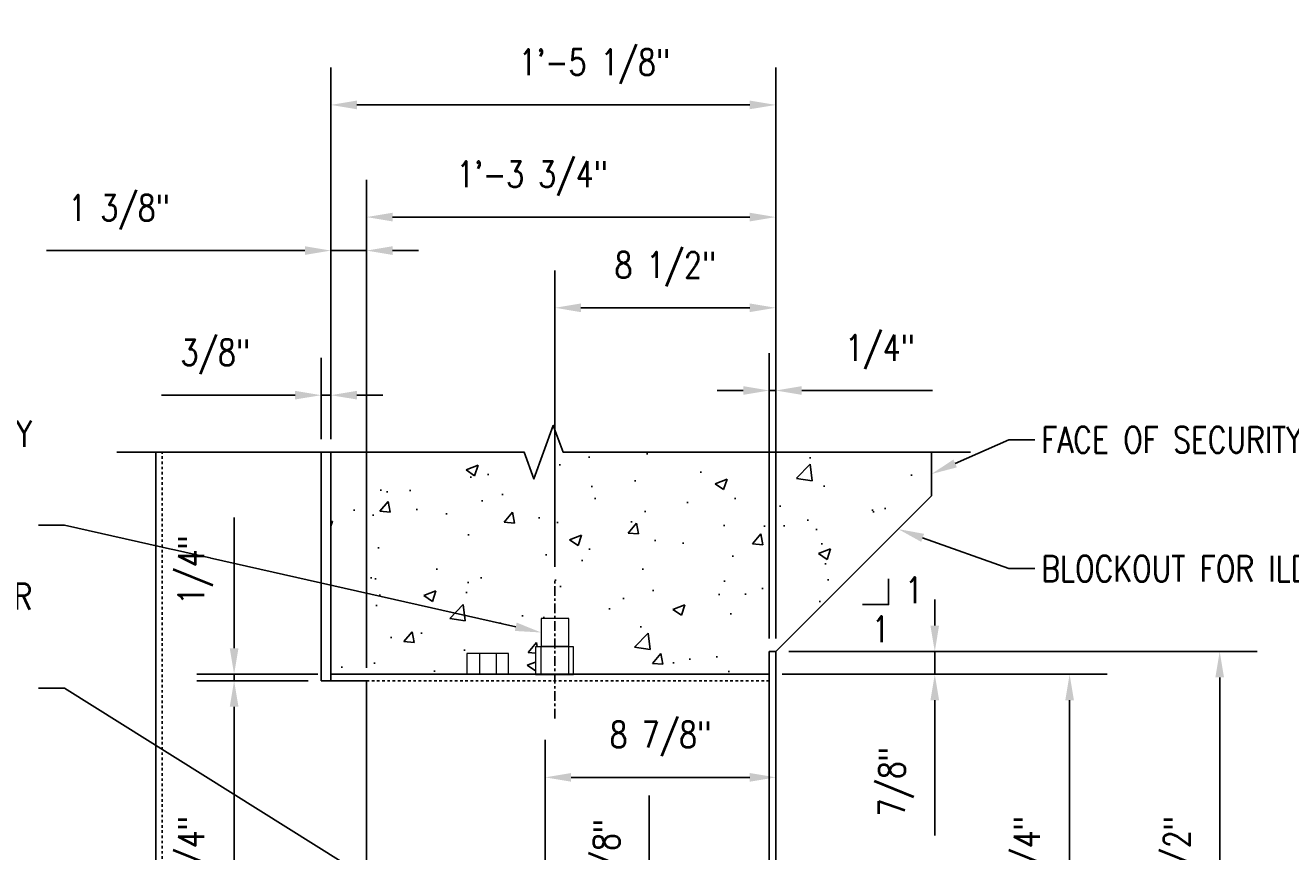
# Model space of a CAD drawing. Header units: inches. Extents: x -969 to 2573, y -473 to 654.
# Tile 7 of 33: x 161 to 209, y 64 to 96. Entities that reach past the tile are written whole.
import ezdxf
from ezdxf import colors
from ezdxf.entities.mleader import LeaderData, LeaderLine
from ezdxf.math import Vec2, Vec3

# ---------------------------------------------------------------- set-up
doc = ezdxf.new("R2010")
doc.units = ezdxf.units.IN
doc.header["$LTSCALE"] = 0.5
doc.header["$MEASUREMENT"] = 0
doc.linetypes.add('CENTER2', pattern=[1.125, 0.75, -0.125, 0.125, -0.125])
doc.linetypes.add('HIDDEN2', pattern=[0.1875, 0.125, -0.0625])
doc.layers.get('DEFPOINTS').update_dxf_attribs({"color": 140})
for name, color, linetype in [('S-ANNO-DIMS', 1, 'Continuous'), ('S-ANNO-SYMB', 2, 'Continuous'), ('S-ANNO-TEXT', 2, 'Continuous'), ('S-DETL-CNTR', 1, 'CENTER2'), ('S-DETL-HIDD', 1, 'HIDDEN2'), ('S-DETL-MEDM', 3, 'Continuous'), ('S-DETL-PATT', 1, 'Continuous'), ('S-DETL-XLIT', 1, 'Continuous')]:
    doc.layers.add(name, color=color, linetype=linetype)
doc.styles.add('Annotative', font='romans.shx', dxfattribs={"width": 0.8, "height": 0.125})
doc.dimstyles.new('Annotative', dxfattribs={"dimscale": 0, "dimtxt": 0.125, "dimasz": 0.125, "dimexe": 0.18, "dimexo": 0.0625, "dimgap": 0.09, "dimtad": 1, "dimdec": 3, "dimzin": 3, "dimdsep": 46, "dimlunit": 4, "dimtxsty": 'Annotative', "dimcen": 0.09, "dimclrt": 2, "dimazin": 2, "dimtfac": 1, "dimtdec": 3, "dimtmove": 0, "dimatfit": 0, "dimfxl": 1, "dimtfill": 1, "dimfrac": 2, "dimtolj": 1, "dimtzin": 0, "dimarcsym": 0})

# ---------------------------------------------------------------- blocks, each defined once
blk = doc.blocks.new('*D22')
at = {"layer": 'DEFPOINTS', "color": 0, "transparency": 16777216}
for p in [(181.794, 58.534), (184.55, 54.159), (189.169, 54.159)]:
    blk.add_point(p, dxfattribs=at)
at = {"layer": 'S-ANNO-DIMS', "color": 0, "lineweight": -2, "transparency": 16777216}
for p, q in [((184.55, 59.534), (184.55, 66.241)), ((182.294, 58.534), (185.99, 58.534)), ((184.55, 54.159), (184.55, 58.534)), ((188.669, 54.159), (183.11, 54.159)), ((184.55, 53.159), (184.55, 52.159))]:
    blk.add_line(p, q, dxfattribs=at)
at = {"layer": 'S-ANNO-DIMS', "color": 0, "transparency": 16777216}
for points in [[(184.383, 59.534), (184.716, 59.534), (184.55, 58.534)], [(184.383, 53.159), (184.716, 53.159), (184.55, 54.159)]]:
    blk.add_solid(points, dxfattribs=at)
at = {"layer": 'S-ANNO-DIMS', "color": 2, "transparency": 16777216, "insert": (183.068, 63.387), "char_height": 1, "attachment_point": 5, "rotation": 90, "style": 'Annotative', "bg_fill": 3, "box_fill_scale": 1.25, "bg_fill_color": 256, "bg_fill_true_color": 13158600, "bg_fill_transparency": 0}
blk.add_mtext('\\A1;4 3/8"', dxfattribs=at)
blk = doc.blocks.new('*D25')
at = {"layer": 'DEFPOINTS', "color": 0, "transparency": 16777216}
for p in [(171.919, 70.659), (168.569, 54.409), (171.919, 54.409)]:
    blk.add_point(p, dxfattribs=at)
at = {"layer": 'S-ANNO-DIMS', "color": 0, "lineweight": -2, "transparency": 16777216}
for p, q in [((171.419, 70.659), (167.129, 70.659)), ((168.569, 69.659), (168.569, 55.409)), ((171.419, 54.409), (167.129, 54.409))]:
    blk.add_line(p, q, dxfattribs=at)
at = {"layer": 'S-ANNO-DIMS', "color": 0, "transparency": 16777216}
for points in [[(168.403, 69.659), (168.736, 69.659), (168.569, 70.659)], [(168.403, 55.409), (168.736, 55.409), (168.569, 54.409)]]:
    blk.add_solid(points, dxfattribs=at)
at = {"layer": 'S-ANNO-DIMS', "color": 2, "transparency": 16777216, "insert": (167.087, 62.534), "char_height": 1, "attachment_point": 5, "rotation": 90, "style": 'Annotative', "bg_fill": 3, "box_fill_scale": 1.25, "bg_fill_color": 256, "bg_fill_true_color": 13158600, "bg_fill_transparency": 0}
blk.add_mtext('\\A1;1\'-4 1/4"', dxfattribs=at)
blk = doc.blocks.new('*D26')
at = {"layer": 'DEFPOINTS', "color": 0, "transparency": 16777216}
for p in [(168.569, 70.909), (171.919, 70.659), (172.294, 70.909)]:
    blk.add_point(p, dxfattribs=at)
at = {"layer": 'S-ANNO-DIMS', "color": 0, "lineweight": -2, "transparency": 16777216}
for p, q in [((168.569, 71.909), (168.569, 76.939)), ((171.794, 70.909), (167.129, 70.909)), ((171.419, 70.659), (167.129, 70.659)), ((168.569, 70.659), (168.569, 70.909)), ((168.569, 69.659), (168.569, 68.659))]:
    blk.add_line(p, q, dxfattribs=at)
at = {"layer": 'S-ANNO-DIMS', "color": 0, "transparency": 16777216}
for points in [[(168.403, 71.909), (168.736, 71.909), (168.569, 70.909)], [(168.403, 69.659), (168.736, 69.659), (168.569, 70.659)]]:
    blk.add_solid(points, dxfattribs=at)
at = {"layer": 'S-ANNO-DIMS', "color": 2, "transparency": 16777216, "insert": (167.087, 74.924), "char_height": 1, "attachment_point": 5, "rotation": 90, "style": 'Annotative', "bg_fill": 3, "box_fill_scale": 1.25, "bg_fill_color": 256, "bg_fill_true_color": 13158600, "bg_fill_transparency": 0}
blk.add_mtext('\\A1;1/4"', dxfattribs=at)
blk = doc.blocks.new('*D28')
at = {"layer": 'DEFPOINTS', "color": 0, "transparency": 16777216}
for p in [(189.419, 92.83), (172.294, 79.461), (189.419, 71.784)]:
    blk.add_point(p, dxfattribs=at)
at = {"layer": 'S-ANNO-DIMS', "color": 0, "lineweight": -2, "transparency": 16777216}
for p, q in [((172.294, 79.961), (172.294, 94.27)), ((189.419, 72.284), (189.419, 94.27)), ((173.294, 92.83), (188.419, 92.83))]:
    blk.add_line(p, q, dxfattribs=at)
at = {"layer": 'S-ANNO-DIMS', "color": 0, "transparency": 16777216}
for points in [[(173.294, 92.997), (173.294, 92.664), (172.294, 92.83)], [(188.419, 92.997), (188.419, 92.664), (189.419, 92.83)]]:
    blk.add_solid(points, dxfattribs=at)
at = {"layer": 'S-ANNO-DIMS', "color": 2, "transparency": 16777216, "insert": (182.438, 94.312), "char_height": 1, "attachment_point": 5, "style": 'Annotative', "bg_fill": 3, "box_fill_scale": 1.25, "bg_fill_color": 256, "bg_fill_true_color": 13158600, "bg_fill_transparency": 0}
blk.add_mtext('\\A1;1\'-5 1/8"', dxfattribs=at)
blk = doc.blocks.new('*D29')
at = {"layer": 'DEFPOINTS', "color": 0, "transparency": 16777216}
for p in [(173.669, 87.221), (172.294, 79.461), (173.669, 70.659)]:
    blk.add_point(p, dxfattribs=at)
at = {"layer": 'S-ANNO-DIMS', "color": 0, "lineweight": -2, "transparency": 16777216}
for p, q in [((172.294, 79.961), (172.294, 88.661)), ((173.669, 71.159), (173.669, 88.661)), ((171.294, 87.221), (161.346, 87.221)), ((173.669, 87.221), (172.294, 87.221)), ((174.669, 87.221), (175.669, 87.221))]:
    blk.add_line(p, q, dxfattribs=at)
at = {"layer": 'S-ANNO-DIMS', "color": 0, "transparency": 16777216}
for points in [[(171.294, 87.388), (171.294, 87.054), (172.294, 87.221)], [(174.669, 87.388), (174.669, 87.054), (173.669, 87.221)]]:
    blk.add_solid(points, dxfattribs=at)
at = {"layer": 'S-ANNO-DIMS', "color": 2, "transparency": 16777216, "insert": (164.143, 88.703), "char_height": 1, "attachment_point": 5, "style": 'Annotative', "bg_fill": 3, "box_fill_scale": 1.25, "bg_fill_color": 256, "bg_fill_true_color": 13158600, "bg_fill_transparency": 0}
blk.add_mtext('\\A1;1 3/8"', dxfattribs=at)
blk = doc.blocks.new('*D30')
at = {"layer": 'DEFPOINTS', "color": 0, "transparency": 16777216}
for p in [(189.419, 88.511), (189.419, 71.784), (173.669, 70.659)]:
    blk.add_point(p, dxfattribs=at)
at = {"layer": 'S-ANNO-DIMS', "color": 0, "lineweight": -2, "transparency": 16777216}
for p, q in [((173.669, 71.159), (173.669, 89.951)), ((189.419, 72.284), (189.419, 89.951)), ((174.669, 88.511), (188.419, 88.511))]:
    blk.add_line(p, q, dxfattribs=at)
at = {"layer": 'S-ANNO-DIMS', "color": 0, "transparency": 16777216}
for points in [[(174.669, 88.678), (174.669, 88.344), (173.669, 88.511)], [(188.419, 88.678), (188.419, 88.344), (189.419, 88.511)]]:
    blk.add_solid(points, dxfattribs=at)
at = {"layer": 'S-ANNO-DIMS', "color": 2, "transparency": 16777216, "insert": (180.04, 89.993), "char_height": 1, "attachment_point": 5, "style": 'Annotative', "bg_fill": 3, "box_fill_scale": 1.25, "bg_fill_color": 256, "bg_fill_true_color": 13158600, "bg_fill_transparency": 0}
blk.add_mtext('\\A1;1\'-3 3/4"', dxfattribs=at)
blk = doc.blocks.new('*D31')
at = {"layer": 'DEFPOINTS', "color": 0, "transparency": 16777216}
for p in [(189.419, 85.019), (180.919, 74.548), (189.419, 71.784)]:
    blk.add_point(p, dxfattribs=at)
at = {"layer": 'S-ANNO-DIMS', "color": 0, "lineweight": -2, "transparency": 16777216}
for p, q in [((180.919, 75.048), (180.919, 86.459)), ((189.419, 72.284), (189.419, 86.459)), ((181.919, 85.019), (188.419, 85.019))]:
    blk.add_line(p, q, dxfattribs=at)
at = {"layer": 'S-ANNO-DIMS', "color": 0, "transparency": 16777216}
for points in [[(181.919, 85.186), (181.919, 84.852), (180.919, 85.019)], [(188.419, 85.186), (188.419, 84.852), (189.419, 85.019)]]:
    blk.add_solid(points, dxfattribs=at)
at = {"layer": 'S-ANNO-DIMS', "color": 2, "transparency": 16777216, "insert": (185.169, 86.501), "char_height": 1, "attachment_point": 5, "style": 'Annotative', "bg_fill": 3, "box_fill_scale": 1.25, "bg_fill_color": 256, "bg_fill_true_color": 13158600, "bg_fill_transparency": 0}
blk.add_mtext('\\A1;8 1/2"', dxfattribs=at)
blk = doc.blocks.new('*D32')
at = {"layer": 'DEFPOINTS', "color": 0, "transparency": 16777216}
for p in [(171.919, 81.654), (171.919, 79.461), (172.294, 79.461)]:
    blk.add_point(p, dxfattribs=at)
at = {"layer": 'S-ANNO-DIMS', "color": 0, "lineweight": -2, "transparency": 16777216}
for p, q in [((171.919, 79.961), (171.919, 83.094)), ((172.294, 79.961), (172.294, 83.094)), ((170.919, 81.654), (165.775, 81.654)), ((172.294, 81.654), (171.919, 81.654)), ((173.294, 81.654), (174.294, 81.654))]:
    blk.add_line(p, q, dxfattribs=at)
at = {"layer": 'S-ANNO-DIMS', "color": 0, "transparency": 16777216}
for points in [[(170.919, 81.821), (170.919, 81.488), (171.919, 81.654)], [(173.294, 81.821), (173.294, 81.488), (172.294, 81.654)]]:
    blk.add_solid(points, dxfattribs=at)
at = {"layer": 'S-ANNO-DIMS', "color": 2, "transparency": 16777216, "insert": (167.847, 83.136), "char_height": 1, "attachment_point": 5, "style": 'Annotative', "bg_fill": 3, "box_fill_scale": 1.25, "bg_fill_color": 256, "bg_fill_true_color": 13158600, "bg_fill_transparency": 0}
blk.add_mtext('\\A1;3/8"', dxfattribs=at)
blk = doc.blocks.new('*D33')
at = {"layer": 'DEFPOINTS', "color": 0, "transparency": 16777216}
for p in [(189.419, 66.939), (180.544, 59.784), (189.419, 59.765)]:
    blk.add_point(p, dxfattribs=at)
at = {"layer": 'S-ANNO-DIMS', "color": 0, "lineweight": -2, "transparency": 16777216}
for p, q in [((180.544, 60.284), (180.544, 68.379)), ((189.419, 60.265), (189.419, 68.379)), ((181.544, 66.939), (188.419, 66.939))]:
    blk.add_line(p, q, dxfattribs=at)
at = {"layer": 'S-ANNO-DIMS', "color": 0, "transparency": 16777216}
for points in [[(181.544, 67.106), (181.544, 66.772), (180.544, 66.939)], [(188.419, 67.106), (188.419, 66.772), (189.419, 66.939)]]:
    blk.add_solid(points, dxfattribs=at)
at = {"layer": 'S-ANNO-DIMS', "color": 2, "transparency": 16777216, "insert": (184.982, 68.421), "char_height": 1, "attachment_point": 5, "style": 'Annotative', "bg_fill": 3, "box_fill_scale": 1.25, "bg_fill_color": 256, "bg_fill_true_color": 13158600, "bg_fill_transparency": 0}
blk.add_mtext('\\A1;8 7/8"', dxfattribs=at)
blk = doc.blocks.new('*D34')
at = {"layer": 'DEFPOINTS', "color": 0, "transparency": 16777216}
for p in [(189.169, 81.834), (189.169, 71.784), (189.419, 71.784)]:
    blk.add_point(p, dxfattribs=at)
at = {"layer": 'S-ANNO-DIMS', "color": 0, "lineweight": -2, "transparency": 16777216}
for p, q in [((189.169, 72.284), (189.169, 83.274)), ((189.419, 72.284), (189.419, 83.274)), ((188.169, 81.834), (187.169, 81.834)), ((189.169, 81.834), (189.419, 81.834)), ((190.419, 81.834), (195.45, 81.834))]:
    blk.add_line(p, q, dxfattribs=at)
at = {"layer": 'S-ANNO-DIMS', "color": 0, "transparency": 16777216}
for points in [[(188.169, 82.001), (188.169, 81.667), (189.169, 81.834)], [(190.419, 82.001), (190.419, 81.667), (189.419, 81.834)]]:
    blk.add_solid(points, dxfattribs=at)
at = {"layer": 'S-ANNO-DIMS', "color": 2, "transparency": 16777216, "insert": (193.435, 83.316), "char_height": 1, "attachment_point": 5, "style": 'Annotative', "bg_fill": 3, "box_fill_scale": 1.25, "bg_fill_color": 256, "bg_fill_true_color": 13158600, "bg_fill_transparency": 0}
blk.add_mtext('\\A1;1/4"', dxfattribs=at)
blk = doc.blocks.new('*D35')
at = {"layer": 'DEFPOINTS', "color": 0, "transparency": 16777216}
for p in [(189.419, 71.784), (189.419, 53.284), (206.51, 53.284)]:
    blk.add_point(p, dxfattribs=at)
at = {"layer": 'S-ANNO-DIMS', "color": 0, "lineweight": -2, "transparency": 16777216}
for p, q in [((189.919, 71.784), (207.95, 71.784)), ((206.51, 70.784), (206.51, 54.284)), ((189.919, 53.284), (207.95, 53.284))]:
    blk.add_line(p, q, dxfattribs=at)
at = {"layer": 'S-ANNO-DIMS', "color": 0, "transparency": 16777216}
for points in [[(206.343, 70.784), (206.677, 70.784), (206.51, 71.784)], [(206.343, 54.284), (206.677, 54.284), (206.51, 53.284)]]:
    blk.add_solid(points, dxfattribs=at)
at = {"layer": 'S-ANNO-DIMS', "color": 2, "transparency": 16777216, "insert": (205.028, 62.534), "char_height": 1, "attachment_point": 5, "rotation": 90, "style": 'Annotative', "bg_fill": 3, "box_fill_scale": 1.25, "bg_fill_color": 256, "bg_fill_true_color": 13158600, "bg_fill_transparency": 0}
blk.add_mtext('\\A1;1\'-6 1/2"', dxfattribs=at)
blk = doc.blocks.new('*D36')
at = {"layer": 'DEFPOINTS', "color": 0, "transparency": 16777216}
for p in [(189.419, 71.784), (189.169, 70.909), (195.542, 70.909)]:
    blk.add_point(p, dxfattribs=at)
at = {"layer": 'S-ANNO-DIMS', "color": 0, "lineweight": -2, "transparency": 16777216}
for p, q in [((195.542, 72.784), (195.542, 73.784)), ((189.919, 71.784), (196.982, 71.784)), ((195.542, 71.784), (195.542, 70.909)), ((189.669, 70.909), (196.982, 70.909)), ((195.542, 69.909), (195.542, 64.699))]:
    blk.add_line(p, q, dxfattribs=at)
at = {"layer": 'S-ANNO-DIMS', "color": 0, "transparency": 16777216}
for points in [[(195.375, 72.784), (195.708, 72.784), (195.542, 71.784)], [(195.375, 69.909), (195.708, 69.909), (195.542, 70.909)]]:
    blk.add_solid(points, dxfattribs=at)
at = {"layer": 'S-ANNO-DIMS', "color": 2, "transparency": 16777216, "insert": (194.06, 66.771), "char_height": 1, "attachment_point": 5, "rotation": 90, "style": 'Annotative', "bg_fill": 3, "box_fill_scale": 1.25, "bg_fill_color": 256, "bg_fill_true_color": 13158600, "bg_fill_transparency": 0}
blk.add_mtext('\\A1;7/8"', dxfattribs=at)
blk = doc.blocks.new('*D37')
at = {"layer": 'DEFPOINTS', "color": 0, "transparency": 16777216}
for p in [(189.169, 70.909), (189.169, 54.159), (200.732, 54.159)]:
    blk.add_point(p, dxfattribs=at)
at = {"layer": 'S-ANNO-DIMS', "color": 0, "lineweight": -2, "transparency": 16777216}
for p, q in [((189.669, 70.909), (202.172, 70.909)), ((200.732, 69.909), (200.732, 55.159)), ((189.669, 54.159), (202.172, 54.159))]:
    blk.add_line(p, q, dxfattribs=at)
at = {"layer": 'S-ANNO-DIMS', "color": 0, "transparency": 16777216}
for points in [[(200.565, 69.909), (200.899, 69.909), (200.732, 70.909)], [(200.565, 55.159), (200.899, 55.159), (200.732, 54.159)]]:
    blk.add_solid(points, dxfattribs=at)
at = {"layer": 'S-ANNO-DIMS', "color": 2, "transparency": 16777216, "insert": (199.25, 62.534), "char_height": 1, "attachment_point": 5, "rotation": 90, "style": 'Annotative', "bg_fill": 3, "box_fill_scale": 1.25, "bg_fill_color": 256, "bg_fill_true_color": 13158600, "bg_fill_transparency": 0}
blk.add_mtext('\\A1;1\'-4 3/4"', dxfattribs=at)

msp = doc.modelspace()

# ---------------------------------------------------------------- hatches: boundary and pattern name
at = {"layer": 'S-DETL-PATT'}
h = msp.add_hatch(dxfattribs=at)
h.set_pattern_fill('AR-CONC', color=8, scale=0.667)
h.set_pattern_definition([(50, (1.6454, 195.932), (4.784125, -0.41856), [0.50025, -5.50275]), (355, (1.6454, 195.932), (-0.92547, 5.01712), [0.4002, -4.4022]), (100.4514, (2.044, 195.897), (3.85865, 4.598565), [0.42515, -4.67662]), (46.1842, (1.6454, 197.266), (7.1185, -1.10401), [0.75038, -8.25413]), (96.6356, (2.239, 197.174), (6.2342, 6.49737), [0.63772, -7.01493]), (351.184, (1.6454, 197.266), (6.2342, 6.49737), [0.6003, -6.6033]), (21, (2.3124, 196.9325), (3.98137, -2.68547), [0.50025, -5.50275]), (326, (2.3124, 196.9325), (1.62291, 4.83675), [0.4002, -4.4022]), (71.4514, (2.644, 196.7087), (5.60428, 2.15128), [0.42515, -4.67662]), (37.5, (1.6454, 195.932), (0.081106, 2.220402), [0, -4.34884, 0, -4.4689, 0, -4.418875]), (7.5, (1.6454, 195.932), (1.754674, 2.630726), [0, -2.54794, 0, -4.24879, 0, -1.684175]), (327.5, (0.158, 195.932), (3.560596, -0.150441), [0, -1.6675, 0, -5.2026, 0, -6.90345]), (317.5, (-0.509, 195.932), (3.88985, 0.6677), [0, -2.16775, 0, -3.45506, 0, -4.90245])])
h.paths.add_polyline_path([(185.3655, 79.4609), (181.2329, 79.4609), (180.8579, 80.4912), (180.1079, 78.4306), (179.7329, 79.4609), (172.2943, 79.4609), (172.2943, 70.9088), (180.1773, 70.9088), (180.1773, 71.9647), (180.3873, 71.9647), (180.3873, 73.0496), (181.4514, 73.0496), (181.4514, 71.9647), (181.6405, 71.9647), (181.6405, 70.9088), (185.3655, 70.9088)])
h.paths.add_polyline_path([(195.412, 77.7765), (195.412, 79.4609), (185.3655, 79.4609), (185.3655, 70.9088), (189.1693, 70.9088), (189.1693, 71.7838), (189.4193, 71.7838)])

# ---------------------------------------------------------------- linework, layer by layer
at = {"layer": 'S-DETL-CNTR', "linetype": 'CENTER2'}
msp.add_lwpolyline([(180.9193, 69.2046), (180.9193, 74.5483)], dxfattribs=at)
at = {"layer": 'S-DETL-HIDD', "linetype": 'HIDDEN2'}
msp.add_line((189.1693, 70.6588), (173.6693, 70.6588), dxfattribs=at)
at = {"layer": 'S-DETL-HIDD'}
msp.add_lwpolyline([(165.8039, 46.0013), (165.8039, 79.4609)], dxfattribs=at)
at = {"layer": 'S-DETL-MEDM'}
for p, q in [((171.9193, 70.6588), (171.9193, 79.4609)), ((172.2943, 70.6588), (172.2943, 79.4609)), ((189.4193, 71.7838), (195.412, 77.7765)), ((189.4193, 71.7838), (189.1693, 71.7838)), ((189.1693, 71.7838), (189.1693, 53.2838)), ((189.4193, 53.2838), (189.4193, 71.7838)), ((173.6693, 70.6588), (171.9193, 70.6588)), ((189.1693, 70.9088), (172.2943, 70.9088)), ((173.6693, 54.4088), (173.6693, 70.6588))]:
    msp.add_line(p, q, dxfattribs=at)
msp.add_lwpolyline([(165.5539, 46.0013), (165.5539, 79.4609)], dxfattribs=at)
at = {"layer": 'S-DETL-XLIT', "lineweight": 9}
for points in [[(180.3873, 71.9855), (181.4514, 71.9855), (181.4514, 73.0496), (180.3873, 73.0496)], [(177.5314, 70.9088), (179.1276, 70.9088), (179.1276, 71.7069), (177.5314, 71.7069)], [(180.1773, 70.9006), (181.6405, 70.9006), (181.6405, 71.9647), (180.1773, 71.9647)]]:
    msp.add_lwpolyline(points, close=True, dxfattribs=at)
for points in [[(178.0173, 71.6964), (178.0173, 70.9138)], [(178.6607, 71.7012), (178.6607, 70.919)], [(180.3819, 71.9825), (180.3819, 70.9241)], [(181.4404, 71.9647), (181.4404, 70.9062)]]:
    msp.add_lwpolyline(points, dxfattribs=at)

# ---------------------------------------------------------------- next in the draw order: dimensions: what is measured, and where the dimension line sits
at = {"layer": 'S-ANNO-DIMS'}
dim = msp.add_linear_dim(base=(168.5693, 54.4088), p1=(171.9193, 70.6588), p2=(171.9193, 54.4088), angle=90, dimstyle='Annotative', override={"dimpost": '\\X'}, dxfattribs=at)
dim.commit()
dim.dimension.update_dxf_attribs({"geometry": '*D25', "text_midpoint": (167.0874, 62.5338)})
dim = msp.add_linear_dim(base=(184.5498, 54.1588), p1=(181.7943, 58.5338), p2=(189.1693, 54.1588), angle=90, dimstyle='Annotative', override={"dimpost": '\\X'}, dxfattribs=at)
dim.commit()
dim.dimension.update_dxf_attribs({"geometry": '*D22', "text_midpoint": (184.5498, 63.3872), "dimtype": 160})

# ---------------------------------------------------------------- next in the draw order: dimensions: what is measured, and where the dimension line sits
dim = msp.add_linear_dim(base=(168.5693, 70.9088), p1=(171.9193, 70.6588), p2=(172.2943, 70.9088), angle=90, dimstyle='Annotative', override={"dimpost": '\\X'}, dxfattribs=at)
dim.commit()
dim.dimension.update_dxf_attribs({"geometry": '*D26', "text_midpoint": (168.5693, 74.9241), "dimtype": 160})
dim = msp.add_linear_dim(base=(189.4193, 66.9389), p1=(180.5443, 59.7838), p2=(189.4193, 59.7655), dimstyle='Annotative', override={"dimpost": '\\X'}, dxfattribs=at)
dim.commit()
dim.dimension.update_dxf_attribs({"geometry": '*D33', "text_midpoint": (184.9818, 68.4208)})

# ---------------------------------------------------------------- next in the draw order: dimensions: what is measured, and where the dimension line sits
dim = msp.add_linear_dim(base=(189.4193, 92.8302), p1=(172.2943, 79.4609), p2=(189.4193, 71.7838), dimstyle='Annotative', override={"dimpost": '\\X'}, dxfattribs=at)
dim.commit()
dim.dimension.update_dxf_attribs({"geometry": '*D28', "text_midpoint": (182.4375, 92.8302), "dimtype": 160})

# ---------------------------------------------------------------- next in the draw order: dimensions: what is measured, and where the dimension line sits
dim = msp.add_linear_dim(base=(173.6693, 87.221), p1=(172.2943, 79.4609), p2=(173.6693, 70.6588), dimstyle='Annotative', override={"dimpost": '\\X'}, dxfattribs=at)
dim.commit()
dim.dimension.update_dxf_attribs({"geometry": '*D29', "text_midpoint": (164.1426, 87.221), "dimtype": 160})

# ---------------------------------------------------------------- next in the draw order: dimensions: what is measured, and where the dimension line sits
dim = msp.add_linear_dim(base=(189.4193, 88.5109), p1=(173.6693, 70.6588), p2=(189.4193, 71.7838), dimstyle='Annotative', override={"dimpost": '\\X'}, dxfattribs=at)
dim.commit()
dim.dimension.update_dxf_attribs({"geometry": '*D30', "text_midpoint": (180.0396, 88.5109), "dimtype": 160})

# ---------------------------------------------------------------- next in the draw order: dimensions: what is measured, and where the dimension line sits
dim = msp.add_linear_dim(base=(189.4193, 85.019), p1=(180.9193, 74.5483), p2=(189.4193, 71.7838), dimstyle='Annotative', override={"dimpost": '\\X'}, dxfattribs=at)
dim.commit()
dim.dimension.update_dxf_attribs({"geometry": '*D31', "text_midpoint": (185.1693, 86.5009)})
dim = msp.add_linear_dim(base=(171.9193, 81.6545), p1=(172.2943, 79.4609), p2=(171.9193, 79.4609), dimstyle='Annotative', override={"dimpost": '\\X'}, dxfattribs=at)
dim.commit()
dim.dimension.update_dxf_attribs({"geometry": '*D32', "text_midpoint": (167.8469, 81.6545), "dimtype": 160})

# ---------------------------------------------------------------- next in the draw order: leaders
at = {"layer": 'S-ANNO-TEXT', "linetype": 'Continuous'}
ml = msp.add_multileader_mtext('Standard', dxfattribs=at)
ml.set_content('\\A1;{\\C256;2" [51] DIA HOLE ONLY AT EXTERIOR FACE OF PILASTER}', color=2, style='Annotative')
ml.set_leader_properties(color=1)
ml.build(insert=Vec2(0, 0))
ml.multileader.update_dxf_attribs({"text_right_attachment_type": 3, "dogleg_length": 0.125, "arrow_head_size": 1, "scale": 8})
ctx = ml.context
ctx.base_point, ctx.scale, ctx.char_height, ctx.arrow_head_size, ctx.landing_gap_size, ctx.plane_origin = Vec3(149.3019, 73.9021), 8, 1, 1, 0.25, Vec3(-216.8016, -349.585)
ctx.right_attachment, ctx.text_align_type = 3, 2
notes = []
notes.append((ctx, [(1, (1, 1, 0), (162.04, 70.3783), (-1, 0), 1, [(0, [(179.8315, 59.2352)], 0, [])])]))
ctx.mtext.insert, ctx.mtext.width, ctx.mtext.defined_height, ctx.mtext.alignment = Vec3(160.79, 74.4021), 11.382569, 2.6619, 3
for ctx, leaders in notes:
    for number, flags, end, landing, length, lines in leaders:
        leader = LeaderData()
        leader.index, (leader.has_last_leader_line, leader.has_dogleg_vector, leader.attachment_direction) = number, flags
        leader.last_leader_point, leader.dogleg_vector, leader.dogleg_length = Vec3(end), Vec3(landing), length
        for number, points, colour, breaks in lines:
            line = LeaderLine()
            line.index, line.vertices, line.color, line.breaks = number, Vec3.list(points), colors.encode_raw_color(colour), breaks
            leader.lines.append(line)
        ctx.leaders.append(leader)

# ---------------------------------------------------------------- next in the draw order: dimensions: what is measured, and where the dimension line sits
at = {"layer": 'S-ANNO-DIMS'}
dim = msp.add_linear_dim(base=(189.1693, 81.8339), p1=(189.4193, 71.7838), p2=(189.1693, 71.7838), dimstyle='Annotative', override={"dimpost": '\\X'}, dxfattribs=at)
dim.commit()
dim.dimension.update_dxf_attribs({"geometry": '*D34', "text_midpoint": (193.4346, 81.8339), "dimtype": 160})

# ---------------------------------------------------------------- next in the draw order: leaders
at = {"layer": 'S-ANNO-TEXT', "linetype": 'Continuous'}
ml = msp.add_multileader_mtext('Standard', dxfattribs=at)
ml.set_content('\\A1;{\\C256;1" [25] COUPLING FOR ELECT CONDUIT, TOP ONLY}', color=2, style='Annotative')
ml.set_leader_properties(color=1)
ml.build(insert=Vec2(0, 0))
ml.multileader.update_dxf_attribs({"text_right_attachment_type": 3, "dogleg_length": 0.125, "arrow_head_size": 1, "scale": 8})
ctx = ml.context
ctx.base_point, ctx.scale, ctx.char_height, ctx.arrow_head_size, ctx.landing_gap_size, ctx.plane_origin = Vec3(146.4447, 80.1685), 8, 1, 1, 0.25, Vec3(-217.1063, -341.2788)
ctx.right_attachment, ctx.text_align_type = 3, 2
notes = []
notes.append((ctx, [(1, (1, 1, 0), (162.04, 76.6447), (-1, 0), 1, [(0, [(180.3873, 72.5175)], 0, [])])]))
ctx.mtext.insert, ctx.mtext.width, ctx.mtext.defined_height, ctx.mtext.alignment = Vec3(160.79, 80.6685), 15.426744, 2.6619, 3
for ctx, leaders in notes:
    for number, flags, end, landing, length, lines in leaders:
        leader = LeaderData()
        leader.index, (leader.has_last_leader_line, leader.has_dogleg_vector, leader.attachment_direction) = number, flags
        leader.last_leader_point, leader.dogleg_vector, leader.dogleg_length = Vec3(end), Vec3(landing), length
        for number, points, colour, breaks in lines:
            line = LeaderLine()
            line.index, line.vertices, line.color, line.breaks = number, Vec3.list(points), colors.encode_raw_color(colour), breaks
            leader.lines.append(line)
        ctx.leaders.append(leader)

# ---------------------------------------------------------------- next in the draw order: linework, layer by layer
at = {"layer": 'S-ANNO-SYMB'}
msp.add_lwpolyline([(164.0539, 79.4609), (179.7329, 79.4609), (180.1079, 78.4306), (180.8579, 80.4912), (181.2329, 79.4609), (196.912, 79.4609)], dxfattribs=at)
at = {"layer": 'S-DETL-MEDM'}
msp.add_line((195.412, 79.4609), (195.412, 77.7765), dxfattribs=at)

# ---------------------------------------------------------------- next in the draw order: dimensions: what is measured, and where the dimension line sits
at = {"layer": 'S-ANNO-DIMS'}
dim = msp.add_linear_dim(base=(206.51, 53.2838), p1=(189.4193, 71.7838), p2=(189.4193, 53.2838), angle=90, dimstyle='Annotative', override={"dimpost": '\\X'}, dxfattribs=at)
dim.commit()
dim.dimension.update_dxf_attribs({"geometry": '*D35', "text_midpoint": (205.0281, 62.5338)})

# ---------------------------------------------------------------- next in the draw order: leaders
at = {"layer": 'S-ANNO-TEXT', "linetype": 'Continuous'}
ml = msp.add_multileader_mtext('Standard', dxfattribs=at)
ml.set_content('\\A1;{\\C256;FACE OF SECURITY PILASTER}', color=2, style='Annotative')
ml.set_leader_properties(color=1)
ml.build(insert=Vec2(0, 0))
ml.multileader.update_dxf_attribs({"text_right_attachment_type": 3, "dogleg_length": 0.125, "arrow_head_size": 1, "scale": 8})
ctx = ml.context
ctx.base_point, ctx.scale, ctx.char_height, ctx.arrow_head_size, ctx.landing_gap_size, ctx.plane_origin = Vec3(199.3892, 79.9405), 8, 1, 1, 0.25, Vec3(-162.849, -338.2291)
ctx.right_attachment = 3
notes = []
notes.append((ctx, [(0, (1, 1, 0), (198.3892, 79.9405), (1, 0), 1, [(0, [(195.412, 78.6187)], 0, [])])]))
ctx.mtext.insert, ctx.mtext.width, ctx.mtext.defined_height = Vec3(199.6392, 80.4405), 13.157533, 2.6619
ml = msp.add_multileader_mtext('Standard', dxfattribs=at)
ml.set_content('\\A1;{\\C256;BLOCKOUT FOR ILD LOCK ACCESS}', color=2, style='Annotative')
ml.set_leader_properties(color=1)
ml.build(insert=Vec2(0, 0))
ml.multileader.update_dxf_attribs({"text_right_attachment_type": 3, "dogleg_length": 0.125, "arrow_head_size": 1, "scale": 8})
ctx = ml.context
ctx.base_point, ctx.scale, ctx.char_height, ctx.arrow_head_size, ctx.landing_gap_size, ctx.plane_origin = Vec3(199.3892, 74.9748), 8, 1, 1, 0.25, Vec3(-162.849, -344.3871)
ctx.right_attachment = 3
notes.append((ctx, [(0, (1, 1, 0), (198.3892, 74.9748), (1, 0), 1, [(0, [(194.1334, 76.4979)], 0, [])])]))
ctx.mtext.insert, ctx.mtext.width, ctx.mtext.defined_height = Vec3(199.6392, 75.4748), 11.079892, 2.6619
for ctx, leaders in notes:
    for number, flags, end, landing, length, lines in leaders:
        leader = LeaderData()
        leader.index, (leader.has_last_leader_line, leader.has_dogleg_vector, leader.attachment_direction) = number, flags
        leader.last_leader_point, leader.dogleg_vector, leader.dogleg_length = Vec3(end), Vec3(landing), length
        for number, points, colour, breaks in lines:
            line = LeaderLine()
            line.index, line.vertices, line.color, line.breaks = number, Vec3.list(points), colors.encode_raw_color(colour), breaks
            leader.lines.append(line)
        ctx.leaders.append(leader)

# ---------------------------------------------------------------- next in the draw order: dimensions: what is measured, and where the dimension line sits
at = {"layer": 'S-ANNO-DIMS'}
dim = msp.add_linear_dim(base=(195.5416, 70.9088), p1=(189.4193, 71.7838), p2=(189.1693, 70.9088), angle=90, dimstyle='Annotative', override={"dimpost": '\\X'}, dxfattribs=at)
dim.commit()
dim.dimension.update_dxf_attribs({"geometry": '*D36', "text_midpoint": (195.5416, 66.7711), "dimtype": 160})

# ---------------------------------------------------------------- next in the draw order: linework, layer by layer
at = {"layer": 'S-ANNO-TEXT', "linetype": 'Continuous'}
msp.add_lwpolyline([(192.7634, 73.5885), (193.7634, 73.5885), (193.7634, 74.5885)], dxfattribs=at)

# ---------------------------------------------------------------- next in the draw order: dimensions: what is measured, and where the dimension line sits
at = {"layer": 'S-ANNO-DIMS'}
dim = msp.add_linear_dim(base=(200.7319, 54.1588), p1=(189.1693, 70.9088), p2=(189.1693, 54.1588), angle=90, dimstyle='Annotative', override={"dimpost": '\\X'}, dxfattribs=at)
dim.commit()
dim.dimension.update_dxf_attribs({"geometry": '*D37', "text_midpoint": (199.2499, 62.5338)})

# ---------------------------------------------------------------- next in the draw order: leaders
at = {"layer": 'S-ANNO-TEXT', "linetype": 'Continuous'}
ml = msp.add_multileader_mtext('Standard', dxfattribs=at)
ml.set_content('\\A1;{\\C256;1}', color=2, style='Annotative')
ml.set_leader_properties(color=1)
ml.build(insert=Vec2(0, 0))
ml.multileader.update_dxf_attribs({"text_right_attachment_type": 3, "dogleg_length": 0.125, "arrow_head_size": 1, "scale": 8})
ctx = ml.context
ctx.base_point, ctx.scale, ctx.char_height, ctx.arrow_head_size, ctx.landing_gap_size, ctx.plane_origin = Vec3(194.1445, 74.149), 8, 1, 1, 0.25, Vec3(-168.0937, -343.9982)
ctx.right_attachment = 3
notes = []
notes.append((ctx, [(0, (0, 0, 0), (0, 0), (1, 0), 1, [])]))
ctx.mtext.insert, ctx.mtext.width, ctx.mtext.defined_height = Vec3(194.3945, 74.649), 9.542717, 2.6619
ml = msp.add_multileader_mtext('Standard', dxfattribs=at)
ml.set_content('\\A1;{\\C256;1}', color=2, style='Annotative')
ml.set_leader_properties(color=1)
ml.build(insert=Vec2(0, 0))
ml.multileader.update_dxf_attribs({"text_right_attachment_type": 3, "dogleg_length": 0.125, "arrow_head_size": 1, "scale": 8})
ctx = ml.context
ctx.base_point, ctx.scale, ctx.char_height, ctx.arrow_head_size, ctx.landing_gap_size, ctx.plane_origin = Vec3(192.8631, 72.6465), 8, 1, 1, 0.25, Vec3(-169.3751, -345.5007)
ctx.right_attachment = 3
notes.append((ctx, [(0, (0, 0, 0), (0, 0), (1, 0), 1, [])]))
ctx.mtext.insert, ctx.mtext.width, ctx.mtext.defined_height = Vec3(193.1131, 73.1465), 9.542717, 2.6619
for ctx, leaders in notes:
    for number, flags, end, landing, length, lines in leaders:
        leader = LeaderData()
        leader.index, (leader.has_last_leader_line, leader.has_dogleg_vector, leader.attachment_direction) = number, flags
        leader.last_leader_point, leader.dogleg_vector, leader.dogleg_length = Vec3(end), Vec3(landing), length
        for number, points, colour, breaks in lines:
            line = LeaderLine()
            line.index, line.vertices, line.color, line.breaks = number, Vec3.list(points), colors.encode_raw_color(colour), breaks
            leader.lines.append(line)
        ctx.leaders.append(leader)

doc.saveas('drawing.dxf')
